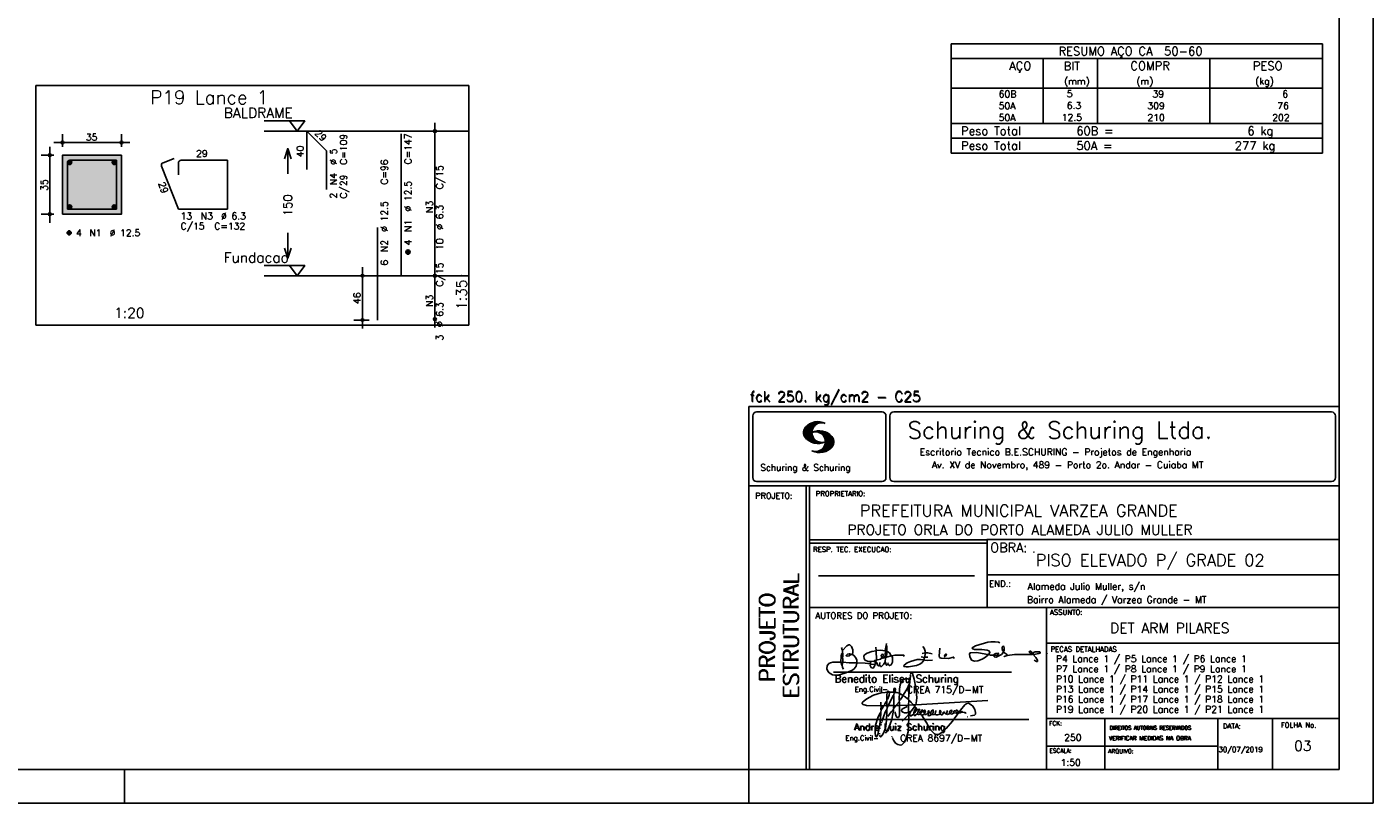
# Model space of a CAD drawing. Header units: feet. Extents: x 0 to 84.1, y 0 to 59.4.
# Tile 5 of 8: x 44.2 to 84.1, y 0 to 23. Entities that reach past the tile are written whole.
import ezdxf

# ---------------------------------------------------------------- set-up
doc = ezdxf.new("R2010")
doc.units = ezdxf.units.FT
doc.header["$MEASUREMENT"] = 0
doc.linetypes.add('ESTILO_TQS_0002', pattern=[0.4, 0.1, -0.3])
doc.layers.get('0').update_dxf_attribs({"linetype": 'CONTINUOUS'})
for name, color, linetype in [('1', 1, 'CONTINUOUS'), ('2', 2, 'CONTINUOUS'), ('3', 3, 'CONTINUOUS'), ('4', 4, 'CONTINUOUS'), ('6', 6, 'CONTINUOUS'), ('7', 7, 'CONTINUOUS'), ('8', 8, 'CONTINUOUS')]:
    doc.layers.add(name, color=color, linetype=linetype)
doc.styles.get("Standard").update_dxf_attribs({"font": 'ROMANS.SHX'})

# ---------------------------------------------------------------- blocks, each defined once
blk = doc.blocks.new('assinaturabenedito')
at = {"color": 162}
for points in [[(79.55, 161.85), (79.72, 164.8), (79.88, 165.87), (80.21, 166.28)], [(80.21, 160.29), (79.88, 160.45), (79.72, 161.68), (80.29, 161.77), (80.46, 162.01), (80.54, 163.49), (80.37, 163.74), (80.54, 164.8), (80.46, 166.12), (80.29, 166.36), (80.37, 167.51), (82.43, 169.81), (83.41, 170.39), (83.9, 170.39), (84.81, 169.48), (85.38, 167.84), (85.46, 166.36), (85.13, 165.71), (86.12, 164.97), (86.94, 163.98), (87.35, 162.83), (87.43, 161.68), (87.19, 161.52), (83.66, 161.52), (80.46, 161.77)], [(80.46, 167.68), (80.21, 167.84), (79.88, 169.07)], [(94.32, 162.18), (93.09, 162.18), (91.53, 162.83), (91.12, 163.41), (90.96, 164.8), (91.29, 165.38), (92.52, 166.2), (94.82, 167.1), (97.03, 167.43), (97.11, 162.92)], [(96.95, 167.51), (96.79, 169.24)], [(101.46, 167.43), (99.17, 167.76), (97.11, 167.51)], [(101.3, 164.07), (101.55, 167.1)], [(101.55, 163.82), (102.04, 164.31), (102.28, 166.78), (102.28, 167.1), (101.55, 167.19), (101.46, 167.51), (101.96, 170.06), (102.28, 169.81), (102.28, 167.27)], [(101.96, 170.06), (102.04, 170.96)], [(104.34, 164.97), (103.51, 166.36), (102.69, 166.94), (102.37, 166.94)], [(121.16, 166.36), (119.76, 166.04)], [(120.99, 164.31), (121.24, 166.12), (121.16, 167.19), (120.66, 168.66), (120.09, 169.57)], [(121.24, 166.2), (121.48, 166.36), (122.55, 166.36), (124.6, 165.87)], [(135.35, 163.57), (135.27, 164.23), (135.11, 164.31), (132.64, 163.57), (129.12, 163.74), (128.62, 163.9), (128.3, 164.15), (128.05, 164.89), (128.46, 168.66)], [(152.26, 165.38), (152.17, 165.54), (151.11, 165.79), (146.68, 166.53), (143.56, 166.36), (143.23, 166.2), (143.15, 165.79), (143.31, 164.56), (144.13, 162.83), (145.61, 162.26), (147.25, 162.51), (149.38, 163.33), (151.02, 164.23), (152.26, 165.38)], [(155.13, 165.22), (153.4, 165.22), (152.58, 165.54), (153.16, 166.78), (152.67, 167.35), (151.85, 167.68), (149.14, 168.01), (145.61, 168.01), (144.71, 168.34), (144.46, 168.91), (146.1, 169.9), (152.17, 171.62), (153.65, 171.87), (155.7, 171.87), (157.43, 171.62), (158.08, 171.29)], [(155.21, 165.05), (155.29, 164.48), (156.19, 164.23), (158.82, 165.63), (159.89, 166.69), (161.36, 165.79), (161.61, 165.3), (161.61, 165.13), (161.12, 164.89), (160.3, 164.64), (159.97, 164.72)], [(159.89, 166.69), (159.89, 167.1), (160.22, 167.51), (160.22, 168.91), (160.05, 169.48), (159.56, 169.65), (159.23, 168.99), (159.23, 168.42), (159.56, 167.27), (159.8, 167.19)], [(161.61, 165.13), (165.22, 165.63), (174, 165.63), (174.41, 165.71), (174.49, 166.28)], [(176.63, 162.1), (176.63, 162.75), (175.81, 164.15), (174.99, 164.97), (174.82, 165.63), (177.36, 166.04), (178.02, 166.28), (178.02, 166.53), (177.78, 166.86), (177.36, 166.94), (175.56, 166.94), (174.66, 166.61), (174.49, 166.36), (173.02, 166.2), (172.61, 166.69), (172.93, 167.19), (173.34, 167.19), (173.75, 166.86), (173.84, 166.45)], [(87.43, 161.36), (87.1, 159.8), (86.04, 158.4), (84.97, 157.66), (81.44, 156.27), (78.16, 155.28), (76.68, 155.28), (75.37, 155.53), (73.73, 156.51), (73.15, 157.25), (72.66, 158.56), (72.74, 159.96), (73.65, 161.11), (74.38, 161.52), (75.53, 161.77), (79.64, 161.77)], [(80.21, 160.29), (80.46, 161.6)], [(80.21, 160.29), (80.37, 159.22), (80.87, 158.32)], [(84.48, 165.54), (84.15, 165.87), (83.57, 165.87), (82.84, 165.71), (82.1, 165.05), (82.59, 164.8), (83.57, 164.97), (84.48, 165.54)], [(84.48, 165.54), (85.05, 165.63)], [(94.08, 161.03), (91.53, 161.36), (87.43, 161.52)], [(94.08, 161.03), (94.32, 162.18), (95.88, 162.34), (96.21, 162.59), (96.95, 162.67)], [(94.08, 161.03), (94.08, 160.86)], [(96.29, 160.7), (94.24, 160.86), (94.08, 160.21), (94.57, 159.14), (95.39, 158.89), (95.8, 159.22), (96.29, 160.29), (96.29, 160.7)], [(96.87, 161.77), (96.54, 161.77), (95.88, 162.26)], [(96.29, 160.7), (96.87, 161.52)], [(98.59, 160.54), (98.1, 159.96), (97.61, 160.37), (97.36, 161.44), (96.87, 161.6), (97.03, 162.75), (99.08, 163.33), (99.9, 163.9), (100.48, 163.74), (101.3, 164.07), (101.55, 163.9), (101.38, 162.01)], [(98.59, 160.54), (99.17, 159.71), (99.58, 159.63), (100.56, 160.62), (101.38, 161.93), (102.12, 160.29), (102.69, 160.78), (103.6, 160.12), (104.42, 160.54), (104.99, 161.85), (104.99, 163.9), (104.66, 164.97), (106.3, 165.3), (110.57, 165.22), (110.74, 164.97), (110.49, 164.56)], [(98.59, 160.54), (98.76, 161.6)], [(99.9, 163.9), (100.48, 164.8), (100.4, 165.63), (99.9, 165.79), (99.49, 165.22), (99.58, 164.23), (99.82, 164.15)], [(102.04, 164.31), (104.58, 164.97)], [(102.78, 160.78), (102.86, 161.52)], [(110.74, 160.29), (110.57, 159.96), (110.74, 159.63), (111.88, 159.39), (112.87, 159.39), (116.89, 160.21), (118.53, 160.86), (119.68, 161.6), (120.5, 162.83)], [(110.74, 160.29), (112.29, 161.44), (113.94, 162.18), (117.22, 163.08), (118.86, 163.16), (122.22, 162.59), (124.85, 162.83)], [(120.83, 164.15), (119.19, 164.39)], [(120.83, 164.15), (120.58, 163)], [(120.83, 164.15), (121.07, 164.31), (122.47, 164.23)], [(130.84, 164.8), (130.76, 165.22), (131.25, 165.79), (131.58, 165.71), (131.66, 165.3), (131.41, 164.97), (130.84, 164.8)], [(130.84, 164.8), (130.76, 164.48), (130.92, 164.23)], [(152.26, 165.38), (152.5, 165.54)], [(155.21, 165.05), (155.13, 165.3), (155.37, 165.71), (156.03, 166.04), (157.26, 166.2), (157.43, 165.87), (157.18, 165.54), (156.6, 165.3), (155.21, 165.05)], [(173.59, 165.63), (173.59, 166.12)], [(174.82, 165.63), (174.58, 165.71)], [(176.63, 162.1), (176.13, 162.1), (175.07, 162.75)], [(176.63, 162.1), (176.63, 162.1)], [(181.55, 165.95), (181.47, 166.12)]]:
    blk.add_lwpolyline(points, dxfattribs=at)
blk = doc.blocks.new('assinaturanadre')
at = {"color": 162}
for points in [[(-225.3, 18.87), (-225.22, 19.04)], [(-221.69, -2.31), (-221.03, 0.57), (-220.87, 2.86), (-221.52, 9.6), (-222.84, 15.92), (-223.98, 19.86), (-224.56, 20.6), (-224.89, 20.68), (-225.22, 20.19), (-225.22, 19.53)], [(-225.87, 15.1), (-225.95, 13.46), (-226.28, 11.98), (-226.61, 11.73), (-227.59, 9.51), (-230.47, 4.42), (-229.32, 3.44), (-229.07, 3.44), (-227.43, 1.88), (-226.69, 1.63), (-226.61, 0.81), (-226.86, -2.47), (-226.77, -7.81), (-226.53, -8.71), (-226.86, -9.37), (-226.61, -10.68), (-226.69, -17.25), (-227.1, -21.27), (-227.76, -23.82), (-228.83, -27.19), (-229.56, -28.58), (-230.71, -29.9), (-231.53, -30.47), (-232.52, -30.72), (-234.41, -30.31), (-235.88, -29.24), (-237.44, -27.27), (-238.1, -25.79)], [(-225.3, 18.87), (-225.71, 15.34), (-225.87, 15.1), (-226.28, 15.26), (-226.36, 15.59), (-227.18, 16), (-229.07, 16), (-230.71, 15.18), (-231.94, 13.7), (-232.6, 11.73), (-233.01, 8.69), (-233.17, 5.9), (-233.01, 5.41), (-233.26, 2.62), (-233.26, 1.06), (-233.09, 0.65), (-233.34, -0.09), (-233.17, -0.67), (-233.17, -2.55), (-233.67, -2.8), (-235.23, -2.8), (-235.14, -2.23), (-233.42, -0.17)], [(-226.28, 11.98), (-226.12, 11.9), (-226.12, 10.83), (-226.69, 1.71)], [(-225.3, 18.87), (-225.46, 18.87), (-225.54, 18.46)], [(-240.48, 6.64), (-245.98, 6.07), (-251.39, 4.42), (-254.59, 2.95), (-256.81, 1.55), (-258.37, 0.4), (-259.02, -0.26), (-259.43, -1.08), (-259.35, -1.49), (-258.86, -2.06), (-256.4, -2.8), (-246.55, -3.05), (-246.22, -2.8), (-246.39, -0.34)], [(-242.2, 0.15), (-243.19, -1.16), (-244.01, -2.97), (-246.22, -2.97)], [(-237.2, 6.72), (-236.95, 6.23), (-237.2, 4.67), (-237.61, 4.26), (-241.05, -2.97), (-241.95, -3.05), (-242.12, 0.81), (-241.95, 1.47), (-241.46, 1.88), (-240.4, 4.59), (-240.23, 6.56), (-237.36, 6.56), (-237.2, 6.72)], [(-241.87, 6.48), (-242.12, 4.51), (-242.04, 1.47)], [(-240.48, 6.64), (-240.48, 6.97), (-241.05, 7.38), (-241.63, 7.22), (-241.79, 6.64)], [(-237.28, 4.51), (-237.03, 4.1), (-237.11, -2.72), (-237.36, -2.88), (-240.89, -2.88)], [(-240.48, 6.64), (-240.31, 6.64)], [(-237.2, 6.72), (-237.03, 8.78), (-236.78, 9.27), (-236.46, 9.43), (-236.13, 9.27), (-235.96, 8.53), (-236.29, 7.05), (-236.62, 6.39), (-236.87, 6.31)], [(-236.54, 6.48), (-234.98, 6.31), (-233.26, 5.82)], [(-233.01, 5.41), (-232.68, 5.49), (-230.63, 4.34), (-232.35, 1.55), (-233.01, 0.89)], [(-230.47, 4.42), (-230.47, 4.42)], [(-226.61, 0.81), (-226.36, 0.81), (-225.22, -0.17), (-224.97, -0.67), (-223.74, -1.9), (-223.66, -2.39), (-226.77, -2.55)], [(-221.69, -2.31), (-170.73, 0.81)], [(-246.14, -3.05), (-246.22, -5.76), (-246.06, -6), (-246.39, -7.4), (-246.3, -8.47), (-246.88, -14.54), (-247.62, -19.96), (-248.44, -23.33), (-249.18, -24.72), (-249.5, -24.89), (-250.08, -24.31), (-250.41, -21.93), (-250.41, -19.88), (-250, -16.76), (-248.44, -11.5), (-246.88, -7.97), (-246.47, -7.65)], [(-241.87, -4.11), (-242.12, -5.76), (-241.95, -6), (-241.95, -7.73), (-242.2, -13.15), (-242.78, -17.42), (-243.43, -19.96), (-244.74, -22.83), (-246.14, -24.72), (-246.47, -24.89), (-246.8, -24.72), (-247.21, -23.66)], [(-244.33, -3.05), (-245.32, -5.02), (-245.98, -5.84)], [(-242.12, -5.67), (-242.45, -6), (-243.51, -8.3), (-245.65, -13.97)], [(-242.04, -2.88), (-243.92, -2.97)], [(-237.11, -2.97), (-237.28, -3.87), (-237.28, -4.53), (-237.11, -4.69), (-237.61, -5.76), (-237.44, -6.25), (-238.02, -9.78), (-238.59, -12.57), (-239.66, -15.94), (-241.79, -20.78), (-242.61, -21.85), (-243.27, -22.1)], [(-241.13, -2.97), (-241.54, -3.95), (-241.87, -4.11), (-241.95, -3.13)], [(-237.61, -5.76), (-239, -7.15), (-241.38, -10.6)], [(-235.31, -2.64), (-235.8, -2.97), (-237.11, -2.88)], [(-235.88, -2.97), (-236.13, -3.62), (-237.03, -4.61)], [(-233.09, -2.8), (-233.01, -9.29), (-233.17, -9.94), (-233.91, -11.18), (-234.32, -11.26), (-234.9, -11.01), (-235.39, -10.27), (-236.13, -8.06), (-236.21, -7.15)], [(-226.86, -2.55), (-233.17, -2.72)], [(-226.77, -7.56), (-227.84, -7.89), (-229.65, -7.89), (-230.71, -7.48), (-231.7, -6.66), (-231.78, -6), (-230.96, -5.1), (-228.25, -3.79), (-227.68, -3.79)], [(-226.86, -9.29), (-231.21, -13.8)], [(-222.43, -3.29), (-222.43, -3.7), (-224.97, -6.82), (-226.61, -7.4)], [(-226.04, -8.47), (-226.45, -8.63)], [(-225.05, -6.91), (-226.04, -8.55), (-225.87, -8.79), (-225.95, -9.7), (-225.54, -10.03), (-224.97, -10.03), (-223.16, -8.96)], [(-221.69, -2.31), (-223.57, -2.39)], [(-221.36, -4.85), (-222.18, -5.35), (-222.34, -6.09), (-222.75, -6.66), (-223.08, -7.97), (-223.08, -8.88), (-222.67, -9.78), (-222.34, -9.86), (-222.01, -9.78), (-220.54, -8.47)], [(-221.19, -5.1), (-221.28, -6.09), (-221.6, -6.74), (-222.43, -8.06), (-222.92, -8.38)], [(-221.85, -2.39), (-222.43, -3.29), (-222.84, -2.88), (-222.84, -2.55)], [(-222.43, -3.7), (-221.44, -4.36), (-221.36, -4.94), (-220.78, -5.18), (-220.29, -5.92), (-219.96, -6), (-219.47, -5.35), (-219.14, -5.26), (-218.98, -5.51), (-219.39, -6.5), (-219.96, -6.99), (-220.21, -7.56), (-220.46, -8.47), (-220.05, -9.04), (-219.55, -9.12), (-218.4, -8.55), (-217.91, -9.37), (-217.34, -9.7), (-216.02, -9.12), (-215.7, -8.71), (-215.04, -9.04), (-214.3, -9.04), (-212.99, -7.81), (-212.91, -7.07), (-212.66, -6.58), (-212.41, -6.58), (-212.17, -6.91), (-212.33, -7.81), (-212.58, -8.14), (-212.99, -7.97)], [(-219.96, -6), (-219.8, -6.74)], [(-219.8, -6.82), (-219.88, -7.07)], [(-219.8, -6.91), (-218.57, -7.89), (-218.32, -7.73), (-217.58, -6.17), (-217.26, -5.84), (-216.93, -6), (-216.85, -6.82), (-217.58, -7.81), (-218.4, -8.22), (-218.49, -7.97)], [(-218.4, -8.22), (-218.4, -8.47)], [(-190.51, -6.82), (-189.52, -7.32), (-189.77, -7.81), (-190.42, -8.06), (-191.57, -7.97), (-195.76, -13.72), (-200.19, -18.89), (-203.31, -21.93), (-205.03, -23), (-206.1, -23.33), (-207.49, -23.25), (-208.48, -22.67), (-210.94, -20.21), (-212.58, -17.66), (-213.81, -15.2), (-216.85, -10.6), (-217.17, -9.78)], [(-215.53, -8.3), (-215.86, -7.73), (-215.86, -6.82), (-215.45, -6), (-215.2, -6), (-214.96, -6.33), (-214.88, -7.23), (-215.53, -8.3)], [(-215.53, -8.3), (-215.53, -8.63)], [(-212.66, -8.14), (-212.99, -9.37), (-212.91, -9.78), (-212.25, -10.03), (-211.18, -9.53), (-210.94, -9.29), (-211.27, -8.63), (-211.27, -8.06), (-210.86, -7.23), (-210.03, -6.09), (-209.3, -6), (-209.05, -7.15), (-209.54, -8.14), (-210.36, -9.12), (-210.2, -9.37), (-208.72, -9.21), (-207.9, -8.63), (-207.41, -6.82), (-207.49, -6.41)], [(-212.66, -6.58), (-212.91, -6.33)], [(-210.36, -9.12), (-210.86, -9.21)], [(-204.54, -8.14), (-204.54, -8.55), (-205.28, -9.12), (-206.26, -9.45), (-207.49, -9.29), (-207.9, -8.79)], [(-204.54, -8.14), (-204.04, -7.81), (-203.96, -6.99), (-204.37, -6.41), (-204.78, -6.41), (-204.87, -7.73), (-204.54, -8.14)], [(-202.24, -7.15), (-202.08, -8.06), (-202.98, -9.29), (-203.47, -9.29), (-204.45, -8.63)], [(-201.42, -7.07), (-201.5, -7.48), (-201.25, -8.22), (-200.6, -8.71), (-200.02, -8.71)], [(-201.09, -6.5), (-201.09, -6.5)], [(-196.33, -7.48), (-197.23, -8.3), (-198.14, -8.71), (-199.2, -9.04), (-199.78, -8.96), (-199.94, -8.63), (-199.53, -7.07), (-199.53, -6.25)], [(-196.33, -7.48), (-196.09, -6.82), (-196.17, -6.41), (-196.99, -6.17), (-197.56, -6.82), (-197.73, -7.32), (-197.73, -7.81), (-197.48, -8.22)], [(-194.77, -7.89), (-195.84, -8.71), (-196.5, -8.79), (-197.15, -8.38)], [(-194.77, -7.23), (-194.28, -6.74), (-194.28, -6.41), (-194.77, -6.74), (-194.77, -7.23)], [(-194.77, -7.23), (-194.77, -7.97), (-194.61, -8.06), (-193.13, -8.14), (-192.15, -7.81), (-191.74, -7.97)], [(-192.06, -7.73), (-191.74, -7.07), (-191.98, -6.5), (-192.64, -6), (-193.13, -6), (-193.3, -7.07), (-192.64, -7.81)], [(-190.51, -6.82), (-191.33, -7.89)], [(-190.51, -6.82), (-190.18, -6.17), (-187.06, -2.39), (-185.58, -1.41), (-184.35, -1.24), (-182.46, -2.23), (-181.32, -3.21), (-179.92, -5.59), (-179.43, -7.65), (-179.59, -8.79), (-180.25, -9.62), (-183.04, -10.03)], [(-189.44, -7.23), (-189.11, -6.99), (-188.78, -7.32)], [(-189.44, -7.23), (-189.19, -7.56), (-188.7, -7.4), (-187.39, -7.81), (-186.73, -7.81), (-186.48, -8.14), (-186.07, -8.22)], [(-246.8, -18.57), (-246.88, -19.06)], [(-246.39, -16.43), (-246.39, -16.84)], [(-246.06, -15.36), (-246.22, -16.1)], [(-245.81, -14.54), (-245.89, -15.03)], [(-185.42, -10.77), (-185.17, -10.77)], [(-247.29, -22.34), (-247.29, -22.92)], [(-238.43, -24.64), (-238.43, -24.81)], [(-238.26, -25.22), (-238.18, -25.46)]]:
    blk.add_lwpolyline(points, dxfattribs=at)

msp = doc.modelspace()

# ---------------------------------------------------------------- linework, layer by layer
at = {"layer": '1', "linetype": 'Continuous'}
for points in [[(44.475, 14.169084), (57.3, 14.169084), (57.3, 21.269084), (44.475, 21.269084), (44.475, 14.169084)], [(51.24, 20.219084), (52.44, 20.219084), (52.215, 19.919084), (51.99, 20.219084)], [(57.3, 19.919084), (51.24, 19.919084)], [(51.24, 15.93337), (52.44, 15.93337), (52.215, 15.63337), (51.99, 15.93337)], [(57.3, 15.63337), (51.24, 15.63337)]]:
    msp.add_lwpolyline(points, dxfattribs=at)
at = {"layer": '1', "linetype": 'ESTILO_TQS_0002'}
msp.add_lwpolyline([(45.26, 17.453727), (47.01, 17.453727), (47.01, 19.203727), (45.26, 19.203727), (45.26, 17.453727)], dxfattribs=at)
at = {"layer": '2', "linetype": 'Continuous'}
for p, q in [((84.100006, 0), (84.100006, 59.400002)), ((71.6, 22.507513), (71.6, 21.195013)), ((71.6, 22.507513), (82.6, 22.507513)), ((82.6, 22.507513), (82.6, 21.195013)), ((71.6, 22.070013), (82.6, 22.070013)), ((74.32, 21.195013), (74.32, 22.070013)), ((75.93, 21.195013), (75.93, 22.070013)), ((79.265, 21.195013), (79.265, 22.070013)), ((71.6, 21.195013), (82.6, 21.195013)), ((71.6, 20.845012), (71.6, 21.195013)), ((74.32, 21.195013), (74.32, 20.845013)), ((75.93, 20.845012), (75.93, 21.195013)), ((79.265, 21.195013), (79.265, 20.845012)), ((82.6, 20.845012), (82.6, 21.195013)), ((71.6, 20.495012), (71.6, 20.845012)), ((74.32, 20.845012), (74.32, 20.495012)), ((75.93, 20.495012), (75.93, 20.845012)), ((79.265, 20.845012), (79.265, 20.495012)), ((82.6, 20.495012), (82.6, 20.845012)), ((71.6, 20.145011), (71.6, 20.495012)), ((74.32, 20.495012), (74.32, 20.145012)), ((75.93, 20.145011), (75.93, 20.495012)), ((79.265, 20.495012), (79.265, 20.145011)), ((82.6, 20.145011), (82.6, 20.495012)), ((56.3, 15.38337), (56.3, 20.169084)), ((71.6, 20.145011), (82.6, 20.145011)), ((71.6, 19.707511), (71.6, 20.145011)), ((71.6, 20.145011), (82.6, 20.145011)), ((82.6, 19.707511), (82.6, 20.145011)), ((45.01, 19.578727), (47.26, 19.578727)), ((45.26, 19.453727), (45.26, 19.828727)), ((47.01, 19.453727), (47.01, 19.828727)), ((56.3, 19.919084), (56.3, 19.919084)), ((82.6, 19.707511), (71.6, 19.707511)), ((71.6, 19.270011), (71.6, 19.707511)), ((71.6, 19.707511), (82.6, 19.707511)), ((82.6, 19.270011), (82.6, 19.707511)), ((45.01, 19.203727), (44.635, 19.203727)), ((44.885, 17.203727), (44.885, 19.453727)), ((45.26, 19.203727), (45.26, 19.203727)), ((45.26, 19.203727), (45.26, 19.203727)), ((47.01, 19.203727), (47.01, 19.203727)), ((82.6, 19.270011), (71.6, 19.270011)), ((71.6, 19.270011), (82.6, 19.270011)), ((45.01, 17.453727), (44.635, 17.453727)), ((45.26, 17.453727), (45.26, 17.453727)), ((54.35, 15.63337), (53.9, 15.63337)), ((54.15, 14.069084), (54.15, 15.88337)), ((54.6, 15.63337), (54.6, 15.63337)), ((56.3, 14.097656), (56.3, 15.88337)), ((56.3, 15.63337), (56.3, 15.63337)), ((56.3, 15.63337), (56.3, 15.63337)), ((54.35, 14.319084), (53.9, 14.319084)), ((54.6, 14.319084), (54.6, 14.319084)), ((56.3, 14.347656), (56.3, 14.347656)), ((65.600006, 11.755142), (83.100006, 11.755135)), ((65.600006, 1), (65.600006, 11.755142)), ((65.832489, 11.593918), (69.548996, 11.593918)), ((69.895248, 11.593918), (82.867508, 11.593918)), ((65.715988, 11.477417), (65.715988, 9.648308)), ((67.221771, 10.985771), (67.52832, 11.29232)), ((67.222122, 10.971992), (67.545929, 11.295792)), ((67.222168, 11.000305), (67.508011, 11.286148)), ((67.222488, 10.958214), (67.56427, 11.300003)), ((67.224365, 11.016647), (67.488403, 11.280685)), ((67.224472, 10.94606), (67.581131, 11.302727)), ((67.226578, 11.03299), (67.465408, 11.271812)), ((67.2267, 10.934158), (67.596313, 11.303772)), ((67.228943, 10.922256), (67.612335, 11.305649)), ((67.232178, 10.911354), (67.626831, 11.306015)), ((67.232437, 11.052986), (67.439468, 11.26001)), ((67.235916, 10.900948), (67.642014, 11.307053)), ((67.239258, 11.073952), (67.410522, 11.245209)), ((67.239655, 10.890556), (67.656281, 11.307182)), ((67.243561, 10.880333), (67.66925, 11.306015)), ((67.252747, 11.10157), (67.374313, 11.223145)), ((67.608673, 11.2313), (67.68306, 11.305702)), ((67.638062, 11.246552), (67.69574, 11.30423)), ((67.662872, 11.257233), (67.708405, 11.302757)), ((67.681976, 11.262199), (67.721237, 11.30146)), ((67.702469, 11.268562), (67.733063, 11.299149)), ((67.718491, 11.270424), (67.744904, 11.296837)), ((67.734482, 11.272285), (67.757004, 11.294807)), ((67.750473, 11.274147), (67.768555, 11.292221)), ((69.665497, 11.477417), (69.665497, 9.648308)), ((69.778748, 11.477417), (69.778748, 9.648308)), ((82.984009, 11.477417), (82.984009, 9.648308)), ((67.248611, 10.871239), (67.520584, 11.143219)), ((67.253647, 10.862129), (67.502121, 11.110611)), ((67.258682, 10.853035), (67.491592, 11.085945)), ((67.264267, 10.84449), (67.483597, 11.06382)), ((67.270782, 10.836868), (67.47966, 11.045746)), ((67.277298, 10.829247), (67.475876, 11.027817)), ((67.283813, 10.821625), (67.474167, 11.011971)), ((67.290558, 10.814232), (67.473114, 10.99678)), ((67.296936, 10.807419), (67.470306, 10.980797)), ((67.304733, 10.800133), (67.473206, 10.968597)), ((67.311829, 10.793083), (67.474121, 10.955383)), ((67.319168, 10.786293), (67.475159, 10.942276)), ((67.326828, 10.779808), (67.477615, 10.930595)), ((67.334488, 10.773323), (67.480087, 10.918922)), ((67.342133, 10.766846), (67.482544, 10.907249)), ((67.350098, 10.760674), (67.485901, 10.896469)), ((67.358337, 10.754768), (67.489655, 10.886078)), ((67.366577, 10.748863), (67.493408, 10.875694)), ((67.374802, 10.742966), (67.497208, 10.865356)), ((67.383392, 10.737427), (67.502075, 10.856102)), ((67.392227, 10.732109), (67.506958, 10.84684)), ((67.401062, 10.726807), (67.511841, 10.837578)), ((67.409882, 10.721497), (67.516922, 10.828537)), ((67.419189, 10.71666), (67.522842, 10.820305)), ((67.428635, 10.711967), (67.528748, 10.812088)), ((67.43808, 10.707275), (67.534668, 10.803864)), ((67.44754, 10.702599), (67.540802, 10.79586)), ((67.457642, 10.698563), (67.547699, 10.78862)), ((67.467743, 10.694519), (67.554611, 10.781387)), ((67.477829, 10.690483), (67.561508, 10.774155)), ((67.531494, 10.998619), (67.546158, 11.013283)), ((67.548691, 11.001663), (67.565323, 11.018303)), ((67.563156, 11.001991), (67.584885, 11.023735)), ((67.577606, 11.002319), (67.601898, 11.026611)), ((67.592072, 11.002647), (67.619476, 11.030045)), ((67.604584, 11.001007), (67.635239, 11.03167)), ((67.617233, 10.999535), (67.651505, 11.033806)), ((67.62999, 10.998154), (67.666199, 11.034363)), ((67.64122, 10.995239), (67.680893, 11.03492)), ((67.652435, 10.992317), (67.695602, 11.035484)), ((67.664337, 10.990074), (67.708984, 11.034729)), ((67.671295, 10.38913), (68.095734, 10.813568)), ((67.674881, 10.986488), (67.72316, 11.034767)), ((67.684326, 10.981789), (67.736191, 11.033653)), ((67.685135, 10.388832), (68.100952, 10.804665)), ((67.694321, 10.977654), (67.748459, 11.031792)), ((67.698959, 10.388527), (68.104996, 10.794571)), ((67.704605, 10.973801), (67.761597, 11.0308)), ((67.713776, 10.389206), (68.107529, 10.782967)), ((67.71431, 10.969368), (67.773758, 11.028824)), ((67.722412, 10.963333), (67.785233, 11.026146)), ((67.728806, 10.390091), (68.110825, 10.77211)), ((67.732498, 10.959282), (67.797607, 11.024391)), ((67.740387, 10.953033), (67.808838, 11.021484)), ((67.749115, 10.947632), (67.819702, 11.018219)), ((67.756165, 10.940536), (67.830765, 11.015137)), ((67.765198, 10.93544), (67.841873, 11.012115)), ((67.77211, 10.928207), (67.852234, 11.008339)), ((67.779831, 10.921783), (67.86261, 11.004555)), ((67.785919, 10.913734), (67.873306, 11.001122)), ((67.794006, 10.907692), (67.883316, 10.997002)), ((67.799911, 10.899467), (67.892731, 10.992279)), ((67.806625, 10.892029), (67.902451, 10.987854)), ((67.811752, 10.883018), (67.912231, 10.983505)), ((67.817657, 10.874802), (67.921875, 10.979012)), ((67.822357, 10.554344), (68.091095, 10.823074)), ((67.823761, 10.866768), (67.930435, 10.973442)), ((67.829498, 10.858353), (67.940002, 10.968857)), ((67.833527, 10.848244), (67.948654, 10.963379)), ((67.838394, 10.838989), (67.957047, 10.957634)), ((67.840729, 10.586838), (68.086777, 10.832893)), ((67.843323, 10.829773), (67.965561, 10.952019)), ((67.848358, 10.817596), (67.975677, 10.944923)), ((67.848709, 10.608963), (68.081818, 10.842072)), ((67.852341, 10.806755), (67.985031, 10.939453)), ((67.856201, 10.794724), (67.99379, 10.932312)), ((67.856934, 10.63131), (68.075089, 10.849472)), ((67.859863, 10.781189), (68.003067, 10.924393)), ((67.860703, 10.649239), (68.070358, 10.858894)), ((67.862656, 10.768639), (68.011749, 10.91774)), ((67.865173, 10.667847), (68.063507, 10.866165)), ((67.865234, 10.753647), (68.02092, 10.90934)), ((67.866241, 10.683037), (68.057556, 10.874352)), ((67.866318, 10.73967), (68.029205, 10.90255)), ((67.867294, 10.698235), (68.049774, 10.880722)), ((67.867905, 10.725861), (68.036682, 10.894646)), ((67.868118, 10.711845), (68.043793, 10.887527)), ((67.488205, 10.686714), (67.568588, 10.767105)), ((67.499008, 10.683372), (67.576477, 10.760849)), ((67.509796, 10.680031), (67.584366, 10.754601)), ((67.520599, 10.676697), (67.592255, 10.74836)), ((67.532074, 10.674026), (67.600327, 10.742287)), ((67.543625, 10.671448), (67.609238, 10.737053)), ((67.550323, 10.409546), (67.562592, 10.421799)), ((67.555176, 10.668869), (67.618134, 10.731819)), ((67.561462, 10.40654), (67.576416, 10.421486)), ((67.5672, 10.666748), (67.627045, 10.726585)), ((67.572601, 10.403542), (67.590225, 10.421173)), ((67.579605, 10.665009), (67.636261, 10.721664)), ((67.583755, 10.400551), (67.606155, 10.422958)), ((67.591995, 10.663277), (67.646255, 10.717522)), ((67.595673, 10.398346), (67.622162, 10.424828)), ((67.604782, 10.661919), (67.65625, 10.713379)), ((67.607605, 10.396141), (67.639587, 10.428116)), ((67.618134, 10.66114), (67.666229, 10.709244)), ((67.619553, 10.393929), (67.658707, 10.43309)), ((67.6315, 10.660355), (67.67691, 10.705772)), ((67.632141, 10.392387), (67.679932, 10.440178)), ((67.644958, 10.391075), (67.704071, 10.450188)), ((67.645309, 10.660042), (67.688126, 10.70285)), ((67.657776, 10.389755), (67.737152, 10.469131)), ((67.65976, 10.660355), (67.699341, 10.699936)), ((67.67421, 10.660667), (67.710678, 10.697136)), ((67.690598, 10.661674), (67.723846, 10.694931)), ((67.70816, 10.663521), (67.737625, 10.692986)), ((67.725296, 10.665939), (67.750778, 10.691422)), ((67.741867, 10.668861), (67.765747, 10.692741)), ((67.744095, 10.391251), (68.114105, 10.761261)), ((67.760269, 10.672806), (67.780136, 10.69268)), ((67.760544, 10.393555), (68.11557, 10.748596)), ((67.776978, 10.395859), (68.117249, 10.736137)), ((67.780106, 10.677895), (67.794464, 10.692261)), ((67.794464, 10.692261), (67.796539, 10.694336)), ((67.794861, 10.399597), (68.118942, 10.723679)), ((67.798126, 10.683296), (67.810562, 10.69574)), ((67.813049, 10.403664), (68.118515, 10.709122)), ((67.817169, 10.689835), (67.825378, 10.698044)), ((67.832825, 10.409302), (68.118134, 10.694611)), ((67.833084, 10.695976), (67.839569, 10.702461)), ((67.853302, 10.415634), (68.117767, 10.680092)), ((67.876404, 10.424599), (68.113495, 10.66169)), ((67.901276, 10.435333), (68.110229, 10.644287)), ((67.929581, 10.449501), (68.101624, 10.621544)), ((67.966125, 10.471909), (68.08902, 10.594803)), ((68.045029, 10.536674), (68.057724, 10.54937)), ((65.600006, 9.399994), (83.100006, 9.399994)), ((65.832489, 9.531807), (69.548996, 9.531807)), ((67.300385, 5.799995), (67.300385, 9.399994)), ((67.400391, 5.799995), (67.400391, 9.399994)), ((69.895248, 9.531807), (82.867508, 9.531807)), ((83.100006, 9.399994), (83.100006, 1)), ((72.668579, 7.799995), (67.400391, 7.799995)), ((72.668579, 7.699995), (67.400391, 7.699995)), ((83.100006, 7.814748), (72.656072, 7.814748)), ((72.668579, 6.816429), (72.668579, 7.814748)), ((72.668579, 6.816429), (72.668579, 5.799995)), ((67.670311, 6.739054), (72.288887, 6.739054)), ((72.668579, 6.7647), (83.100006, 6.764707)), ((67.300385, 1), (67.300385, 5.799995)), ((67.400391, 1), (67.400391, 5.799995)), ((67.400391, 5.799995), (83.100006, 5.799995)), ((74.420959, 4.799995), (74.420959, 5.799995)), ((74.420959, 1), (74.420959, 4.799995)), ((74.420958, 4.742247), (83.100005, 4.742254)), ((68.11142, 3.880456), (73.389854, 3.880456)), ((67.897606, 2.480272), (73.894493, 2.480272)), ((74.420959, 2.505768), (83.100006, 2.505775)), ((76.14679, 1), (76.14679, 2.505775)), ((79.496475, 1), (79.496475, 2.505775)), ((81.120974, 1), (81.120974, 2.505774)), ((74.420959, 1.691734), (79.496475, 1.691742)), ((47.100006, 0), (47.100006, 1)), ((65.600006, 0), (65.600006, 1)), ((83.100006, 1), (65.600006, 1)), ((0, 0), (84.100006, 0))]:
    msp.add_line(p, q, dxfattribs=at)
for points in [[(83.100006, 1), (2.5, 1), (2.5, 58.400002), (83.100006, 58.400002), (83.100006, 1)], [(45.26, 17.453727), (47.01, 17.453727), (47.01, 19.203727), (45.26, 19.203727), (45.26, 17.453727)], [(51.84, 19.101227), (51.94, 19.401227), (52.04, 19.101227)], [(51.94, 18.651227), (51.94, 19.401227)], [(51.94, 16.901227), (51.94, 16.151227)], [(51.84, 16.451227), (51.94, 16.151227), (52.04, 16.451227)]]:
    msp.add_lwpolyline(points, dxfattribs=at)
for centre, radius in [((56.3, 19.919084), 0.041625), ((45.26, 19.578727), 0.04), ((45.26, 19.578727), 0.02), ((47.01, 19.578727), 0.04), ((47.01, 19.578727), 0.02), ((56.3, 19.919084), 0.02075), ((44.885, 19.203727), 0.04), ((44.885, 19.203727), 0.02), ((44.885, 17.453727), 0.04), ((44.885, 17.453727), 0.02), ((54.15, 15.63337), 0.04), ((54.15, 15.63337), 0.02), ((56.3, 15.63337), 0.041625), ((56.3, 15.63337), 0.041625), ((56.3, 15.63337), 0.02075), ((56.3, 15.63337), 0.02075), ((56.3, 14.347656), 0.041625), ((56.3, 14.347656), 0.02075), ((54.15, 14.319084), 0.04), ((54.15, 14.319084), 0.02)]:
    msp.add_circle(centre, radius, dxfattribs=at)
for centre, radius, start, end in [((65.832489, 11.477417), 0.116502, 90, 180), ((69.548996, 11.477417), 0.116502, 0, 90), ((69.895248, 11.477417), 0.116502, 90, 180), ((82.867508, 11.477417), 0.116502, 0, 90), ((67.648087, 10.815277), 0.491555, 63.393265, 138.909058), ((67.763229, 10.98333), 0.291044, 68.851509, 291.148499), ((67.465149, 10.982269), 0.243989, 140.229431, 231.895096), ((67.648087, 11.15139), 0.491555, 218.229782, 296.60672), ((67.692337, 10.543831), 0.491555, 41.090942, 116.606735), ((67.577194, 10.711891), 0.291044, 248.851501, 111.148491), ((67.875275, 10.710823), 0.243989, 308.104889, 39.770576), ((67.692337, 10.879951), 0.491555, 243.393265, 321.770233), ((65.832489, 9.648308), 0.116502, 180, 270), ((69.548996, 9.648308), 0.116502, 270, 0), ((69.895248, 9.648308), 0.116502, 180, 270), ((82.867508, 9.648308), 0.116502, 270, 0)]:
    msp.add_arc(centre, radius, start, end, dxfattribs=at)
at = {"layer": '3', "linetype": 'Continuous'}
for p, q in [((45.410656, 18.982416), (45.48131, 19.05307)), ((45.410665, 19.000102), (45.463681, 19.053119)), ((45.414331, 18.968414), (45.495338, 19.04942)), ((45.420382, 18.956786), (45.506971, 19.043376)), ((45.428328, 18.947056), (45.516708, 19.035435)), ((45.438062, 18.939111), (45.524659, 19.025709)), ((45.449698, 18.93307), (45.530658, 19.01403)), ((45.463673, 18.929367), (45.534393, 19.000087)), ((45.481378, 18.929394), (45.534397, 18.982414)), ((46.735656, 18.982416), (46.80631, 19.05307)), ((46.735665, 19.000102), (46.788681, 19.053119)), ((46.739331, 18.968414), (46.820338, 19.04942)), ((46.745382, 18.956786), (46.831971, 19.043376)), ((46.753328, 18.947056), (46.841708, 19.035435)), ((46.763062, 18.939111), (46.849659, 19.025709)), ((46.774698, 18.93307), (46.855658, 19.01403)), ((46.788673, 18.929367), (46.859393, 19.000087)), ((46.806378, 18.929394), (46.859397, 18.982414)), ((45.410656, 17.657416), (45.48131, 17.72807)), ((45.410665, 17.675102), (45.463681, 17.728119)), ((45.414331, 17.643414), (45.495338, 17.72442)), ((45.420382, 17.631786), (45.506971, 17.718376)), ((45.428328, 17.622056), (45.516708, 17.710435)), ((45.438062, 17.614111), (45.524659, 17.700709)), ((45.449698, 17.60807), (45.530658, 17.68903)), ((45.463673, 17.604367), (45.534393, 17.675087)), ((45.481378, 17.604394), (45.534397, 17.657414)), ((46.735656, 17.657416), (46.80631, 17.72807)), ((46.735665, 17.675102), (46.788681, 17.728119)), ((46.739331, 17.643414), (46.820338, 17.72442)), ((46.745382, 17.631786), (46.831971, 17.718376)), ((46.753328, 17.622056), (46.841708, 17.710435)), ((46.763062, 17.614111), (46.849659, 17.700709)), ((46.774698, 17.60807), (46.855658, 17.68903)), ((46.788673, 17.604367), (46.859393, 17.675087)), ((46.806378, 17.604394), (46.859397, 17.657414)), ((45.398156, 16.894916), (45.46881, 16.96557)), ((45.398165, 16.912602), (45.451181, 16.965619)), ((45.401831, 16.880914), (45.482838, 16.96192)), ((45.407882, 16.869286), (45.494471, 16.955876)), ((45.415828, 16.859556), (45.504208, 16.947935)), ((45.425562, 16.851611), (45.512159, 16.938209)), ((45.437198, 16.84557), (45.518158, 16.92653)), ((45.451173, 16.841867), (45.521893, 16.912587)), ((45.468878, 16.841894), (45.521897, 16.894914)), ((55.438156, 16.324559), (55.50881, 16.395213)), ((55.438165, 16.342245), (55.491181, 16.395262)), ((55.441831, 16.310557), (55.522838, 16.391563)), ((55.447882, 16.298929), (55.534471, 16.385519)), ((55.455828, 16.289198), (55.544208, 16.377578)), ((55.465562, 16.281254), (55.552159, 16.367852)), ((55.477198, 16.275213), (55.558158, 16.356173)), ((55.491173, 16.27151), (55.561893, 16.34223)), ((55.508878, 16.271537), (55.561897, 16.324557))]:
    msp.add_line(p, q, dxfattribs=at)
for centre in [(45.4725, 18.991227), (46.7975, 18.991227), (45.4725, 17.666227), (46.7975, 17.666227), (45.46, 16.903727), (55.5, 16.33337)]:
    msp.add_circle(centre, 0.0625, dxfattribs=at)
at = {"layer": '4', "linetype": 'Continuous'}
for p, q in [((45.40975, 18.975227), (45.40975, 17.603477)), ((45.40975, 18.975227), (45.40975, 18.625227)), ((45.8385, 19.053977), (45.4885, 19.053977)), ((46.86025, 19.053977), (45.4885, 19.053977)), ((46.86025, 17.603477), (46.86025, 19.053977)), ((45.40975, 17.603477), (46.86025, 17.603477))]:
    msp.add_line(p, q, dxfattribs=at)
msp.add_arc((45.4885, 18.975227), 0.07875, 90, 180, dxfattribs=at)
msp.add_arc((45.4885, 18.975227), 0.07875, 90, 180, dxfattribs=at)
at = {"layer": '6', "linetype": 'Continuous'}
for p, q in [((52.504117, 18.776227), (52.504117, 19.919084)), ((52.504117, 19.919084), (53.090006, 19.333196)), ((55.3, 15.63337), (55.3, 19.83337)), ((53.090006, 19.333196), (53.090006, 18.190339)), ((48.19725, 18.880857), (48.69725, 17.603477)), ((48.5678, 19.110467), (48.241878, 18.982893)), ((48.69725, 18.975227), (48.69725, 18.625227)), ((50.14775, 19.053977), (48.776, 19.053977)), ((50.14775, 17.603477), (50.14775, 19.053977)), ((48.69725, 17.603477), (50.14775, 17.603477)), ((54.6, 14.319084), (54.6, 17.061941))]:
    msp.add_line(p, q, dxfattribs=at)
for centre, start, end in [((48.270582, 18.909561), 111.376686, 201.376686), ((48.776, 18.975227), 90, 180)]:
    msp.add_arc(centre, 0.07875, start, end, dxfattribs=at)
at = {"layer": '8', "linetype": 'Continuous'}
for points in [[(45.26, 17.453727), (47.01, 17.453727), (47.01, 19.203727)], [(45.26, 17.453727), (47.01, 19.203727), (45.26, 19.203727)], [(45.26, 17.453727), (45.26, 19.203727), (45.26, 17.453727)]]:
    msp.add_solid(points, dxfattribs=at)

# ---------------------------------------------------------------- block references
at = {"xscale": 0.06, "yscale": 0.06, "zscale": 0.06}
msp.add_blockref('assinaturabenedito', (63.556094, -5.52941), dxfattribs=at)
at = {"linetype": 'Continuous', "xscale": 0.04200000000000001, "yscale": 0.04200000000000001, "zscale": 0.04200000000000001}
msp.add_blockref('assinaturanadre', (79.857355, 3.009054), dxfattribs=at)

# ---------------------------------------------------------------- texts
at = {"layer": '1', "linetype": 'Continuous'}
for s, height, p in [('BALDRAME', 0.3, (50.04, 20.309084)), ('Fundacao', 0.3, (50.04, 16.02337)), ('PREFEITURA MUNICIPAL VARZEA GRANDE', 0.35, (68.88924, 8.494706)), ('PROJETO ORLA DO PORTO ALAMEDA JULIO MULLER', 0.3, (68.518476, 7.952581)), ('.', 0.3, (73.984333, 7.423969)), ('PISO ELEVADO P/ GRADE 02', 0.35, (74.103747, 7.026362)), ('Alameda Julio Muller, s/n', 0.2, (73.86333, 6.322955)), ('Bairro Alameda / Varzea Grande - MT', 0.2, (73.840306, 5.930193)), ('DET ARM PILARES', 0.3, (76.3092, 5.038851)), ('P4 Lance 1 / P5 Lance 1 / P6 Lance 1', 0.2, (74.699699, 4.177844)), ('P7 Lance 1 / P8 Lance 1 / P9 Lance 1', 0.2, (74.699699, 3.877844)), ('P10 Lance 1 / P11 Lance 1 / P12 Lance 1', 0.2, (74.699699, 3.577844)), ('P13 Lance 1 / P14 Lance 1 / P15 Lance 1', 0.2, (74.699699, 3.277844)), ('P16 Lance 1 / P17 Lance 1 / P18 Lance 1', 0.2, (74.699699, 2.977844)), ('P19 Lance 1 / P20 Lance 1 / P21 Lance 1', 0.2, (74.699699, 2.677844)), ('250', 0.2, (74.946813, 1.843922)), ('30/07/2019', 0.15, (79.520414, 1.512631))]:
    msp.add_text(s, height=height, dxfattribs=at).set_placement(p)
at = {"layer": '1', "linetype": 'Continuous', "insert": (81.758917, 1.84874), "char_height": 0.3, "attachment_point": 1}
msp.add_mtext_dynamic_manual_height_columns('03', width=0.86139052, gutter_width=1, heights=[0], dxfattribs=at)
at = {"layer": '2', "linetype": 'Continuous'}
for s, height, p in [('RESUMO AÇO CA  50-60', 0.25, (74.780497, 22.163763)), ('AÇO', 0.25, (73.31958, 21.726263)), ('BIT', 0.25, (74.93, 21.726263)), ('COMPR', 0.25, (76.908841, 21.729864)), ('PESO', 0.25, (80.53784, 21.729864)), ('(mm)', 0.2, (74.943861, 21.298763)), ('(m)', 0.2, (77.086146, 21.298763)), ('(kg)', 0.2, (80.606442, 21.298763)), ('     50A', 0.2, (72.259661, 20.570012)), ('     60B', 0.2, (72.259661, 20.920012)), ('    5  ', 0.2, (74.426542, 20.926056)), ('    6.3', 0.2, (74.426542, 20.576056)), ('     309', 0.2, (76.667658, 20.570013)), ('      39', 0.2, (76.667658, 20.920013)), ('     76', 0.2, (80.515265, 20.570013)), ('      6', 0.2, (80.515265, 20.920013)), ('     50A', 0.2, (72.259661, 20.220012)), ('   12.5', 0.2, (74.426542, 20.226056)), ('     210', 0.2, (76.667658, 20.220012)), ('    202', 0.2, (80.515265, 20.220012)), ('Peso Total        60B =', 0.25, (71.892829, 19.801261)), ('      6 kg', 0.25, (79.257004, 19.801261)), ('35', 0.2, (45.955, 19.638727)), ('1', 0.01, (57.09, 19.919084)), ('Peso Total        50A =', 0.25, (71.892829, 19.363761)), ('    277 kg', 0.25, (79.257004, 19.363761)), ('29', 0.2, (49.2225, 19.153977)), ('C/15', 0.2, (48.76, 17.003727)), ('13', 0.2, (48.76, 17.303727)), ('N3', 0.2, (49.36, 17.303727)), ('C=132', 0.2, (49.76, 17.003727)), ('%%c 6.3', 0.2, (49.96, 17.303727)), ('4', 0.2, (45.66, 16.803727)), ('N1', 0.2, (46.06, 16.803727)), ('%%c 12.5', 0.2, (46.66, 16.803727)), ('0', 0.01, (57.09, 15.63337)), ('1:20', 0.3, (46.7925, 14.379084)), ('fck 250. kg/cm2 - C25', 0.3, (65.628578, 11.907463)), ('fck 250. kg/cm2 - C25', 0.3, (65.641754, 11.880586)), ('Schuring & Schuring Ltda.', 0.5, (70.306839, 10.806786)), ('Escritorio Tecnico B.E.SCHURING - Projetos de Engenharia', 0.2, (70.664673, 10.308487)), ('Schuring & Schuring', 0.19, (65.944336, 9.851486)), ('Av. XV de Novembro, 489 - Porto 2o. Andar - Cuiaba MT', 0.2, (71.023193, 9.925888)), ('PROJETO:', 0.175, (65.793152, 9.02159)), ('PROPRIETARIO:', 0.15, (67.584534, 9.097366)), ('RESP. TEC. EXECUCAO:', 0.15, (67.506004, 7.444514)), ('OBRA:', 0.278755, (72.755102, 7.434759)), ('END.:', 0.185837, (72.717902, 6.410233)), ('AUTORES DO PROJETO:', 0.185837, (67.572014, 5.463953)), ('ASSUNTO:', 0.15, (74.525462, 5.581304)), ('PECAS DETALHADAS', 0.15, (74.54287, 4.487596)), ('Benedito Eliseu Schuring', 0.22, (68.138321, 3.577287)), ('Benedito Eliseu Schuring', 0.22, (68.149795, 3.577287)), ('Eng.Civil-', 0.15, (68.737209, 3.298847)), ('CREA 715/D-MT', 0.2, (70.290742, 3.262761)), ('FCK:', 0.125, (74.500763, 2.299423)), ('Eng.Civil-', 0.15, (68.462773, 1.853248)), ('Andre Luiz Schuring', 0.2, (68.716738, 2.158081)), ('Andre Luiz Schuring', 0.2, (68.734296, 2.149201)), ('CREA 8697/D-MT', 0.2, (70.08334, 1.825346)), ('DIREITOS AUTORAIS RESERVADOS', 0.11, (76.294724, 2.176125)), ('DIREITOS AUTORAIS RESERVADOS', 0.11, (76.303696, 2.176125)), ('DATA:', 0.15, (79.648044, 2.2071)), ('FOLHA No.', 0.15, (81.365514, 2.23814)), ('ESCALA:', 0.125, (74.507034, 1.490738)), ('ARQUIVO:', 0.125, (76.249054, 1.475601)), ('VERIFICAR MEDIDAS NA OBRA', 0.125, (76.271484, 1.861862)), ('VERIFICAR MEDIDAS NA OBRA', 0.125, (76.280457, 1.861862)), ('1:50', 0.2, (74.838611, 1.105097))]:
    msp.add_text(s, height=height, dxfattribs=at).set_placement(p)
for s, height, rotation, p in [('29', 0.2, 315, (52.726351, 19.838272)), ('C=109', 0.2, 90, (53.69, 18.919084)), ('C=147', 0.2, 90, (55.6, 18.93337)), ('40', 0.2, 90, (52.404117, 19.147656)), ('%%c 5', 0.2, 90, (53.39, 18.919084)), ('C=96', 0.2, 90, (54.9, 18.33337)), ('C/15', 0.2, 90, (56.54, 18.196227)), ('35', 0.2, 90, (44.825, 18.148727)), ('29', 0.2, 290.164016, (48.096695, 18.368606)), ('N4', 0.2, 90, (53.39, 18.319084)), ('C/29', 0.2, 90, (53.69, 17.919084)), ('150', 0.25, 90, (52.065, 17.401227)), ('2', 0.2, 90, (53.39, 17.919084)), ('%%c 12.5', 0.2, 90, (55.6, 17.53337)), ('%%c 12.5', 0.2, 90, (54.9, 16.93337)), ('N3', 0.2, 90, (56.24, 17.496227)), ('%%c 6.3', 0.2, 90, (56.54, 16.996227)), ('N1', 0.2, 90, (55.6, 16.93337)), ('N2', 0.2, 90, (54.9, 16.33337)), ('4', 0.2, 90, (55.6, 16.53337)), ('10', 0.2, 90, (56.54, 16.396227)), ('6', 0.2, 90, (54.9, 15.93337)), ('C/15', 0.2, 90, (56.54, 15.310513)), ('1:35', 0.3, 90, (57.24, 14.619084)), ('46', 0.2, 90, (54.09, 14.796227)), ('N3', 0.2, 90, (56.24, 14.710513)), ('%%c 6.3', 0.2, 90, (56.54, 14.110513)), ('3', 0.2, 90, (56.54, 13.710513)), ('ESTRUTURAL', 0.45, 90, (67.07373, 3.12536)), ('ESTRUTURAL', 0.45, 90, (67.07373, 3.094507)), ('PROJETO', 0.45, 90, (66.369095, 3.606125)), ('PROJETO', 0.45, 90, (66.369095, 3.575272))]:
    msp.add_text(s, height=height, rotation=rotation, dxfattribs=at).set_placement(p)
at = {"layer": '7', "linetype": 'Continuous'}
msp.add_text('P19 Lance 1', height=0.4, dxfattribs=at).set_placement((47.8625, 20.719084))

doc.saveas('drawing.dxf')
